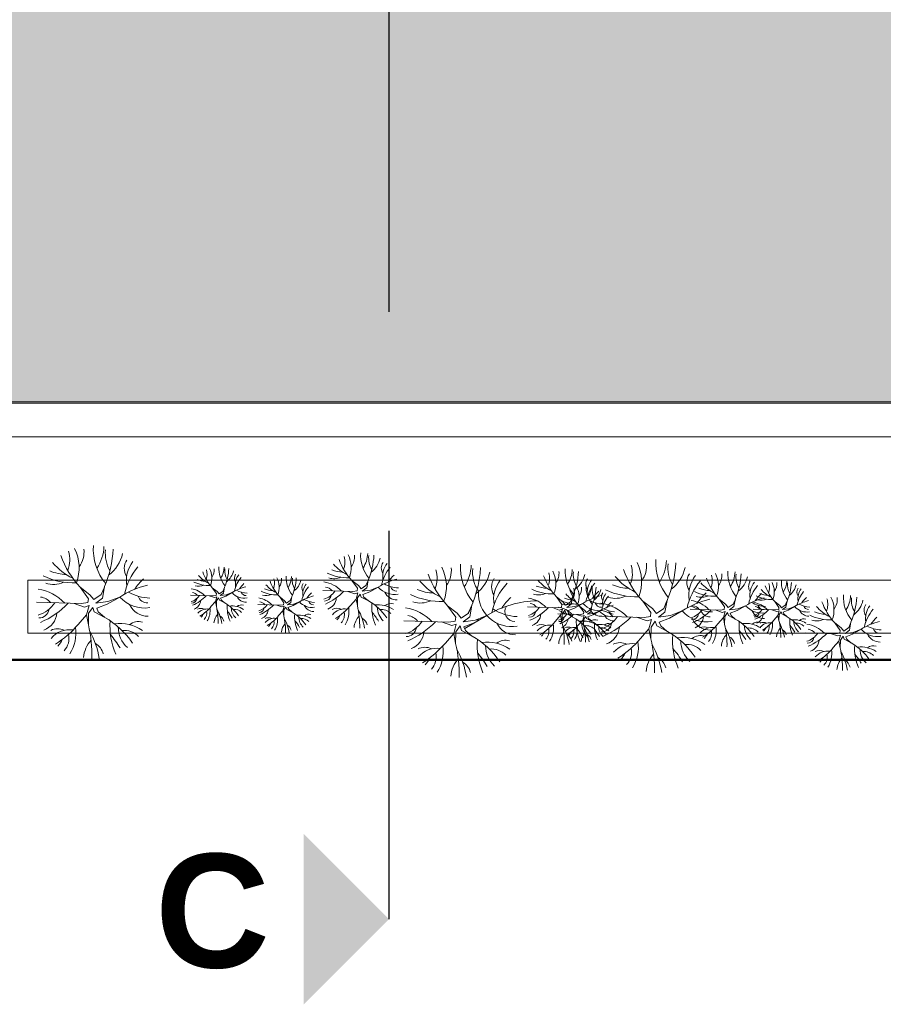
# Model space of a CAD drawing. Extents: x -155768 to 32626, y 53734 to 472609.
# Tile 28 of 33: x 29485 to 30397, y 145146 to 146185. Entities that reach past the tile are written whole.
import ezdxf

# ---------------------------------------------------------------- set-up
doc = ezdxf.new("R2010")
doc.units = 0
doc.header["$MEASUREMENT"] = 0
doc.linetypes.add('AXESx2', pattern=[4, 2.5, -0.5, 0.5, -0.5])
doc.linetypes.add('CACHE2', pattern=[937.5, 625, -312.5])
doc.layers.add('Aucune', color=7, linetype='Continuous', lineweight=5)
doc.styles.add('STYLE_GENERE_6', font='arialbd.ttf')

msp = doc.modelspace()

# ---------------------------------------------------------------- hatches: boundary and pattern name
h = msp.add_hatch(color=9)
h.dxf.hatch_style = 1
h.paths.add_polyline_path([(30517.173, 147012.9), (28865.045, 147012.9), (28865.045, 146215.117), (29476.792, 146215.117), (29476.792, 145781.623), (30533.28, 145781.623), (30533.28, 146185.154), (30533.274, 146991.383)])
h.paths.add_polyline_path([(30656.274, 147012.9), (30606.608, 147012.9), (30538.274, 146988.178), (30538.274, 146857.357), (30656.274, 146857.357)])
h.paths.add_polyline_path([(30576.312, 147012.9), (30523.506, 147012.9), (30534.636, 146998.044)])
h.paths.add_polyline_path([(30656.274, 146852.357), (30538.274, 146852.357), (30538.274, 146724.357), (30656.274, 146724.357)])
h.paths.add_polyline_path([(30656.274, 146719.357), (30538.274, 146719.357), (30538.274, 146591.357), (30656.274, 146591.357)])
h.paths.add_polyline_path([(30656.274, 146586.357), (30538.274, 146586.357), (30538.274, 146458.357), (30656.274, 146458.357)])
h.paths.add_polyline_path([(30656.274, 146453.357), (30538.274, 146453.357), (30538.274, 146325.357), (30656.274, 146325.357)])
h.paths.add_polyline_path([(30656.274, 146320.357), (30538.274, 146320.357), (30538.274, 146192.357), (30656.274, 146192.357)])
h.paths.add_polyline_path([(30656.28, 146179.694), (30538.28, 146179.694), (30538.283, 146052.18), (30656.28, 146052.18)])
h.paths.add_polyline_path([(30656.28, 146046.696), (30538.283, 146046.696), (30538.285, 145919.18), (30656.28, 145919.18)])
h.paths.add_polyline_path([(30656.28, 145913.696), (30538.285, 145913.696), (30538.287, 145786.18), (30656.28, 145786.18)])

# ---------------------------------------------------------------- linework, layer by layer
at = {"linetype": 'AXESx2', "ltscale": 1000}
msp.add_line((29875.045, 148376.597), (29875.045, 145645.549), dxfattribs=at)
at = {"color": 253, "linetype": 'Continuous', "lineweight": 20}
for p, q in [((29476.792, 145781.623), (30661.28, 145781.623)), ((29476.792, 145780.13), (30533.28, 145780.13)), ((29440.979, 145744.752), (30660.369, 145744.752)), ((29493.82, 145593.266), (29493.82, 145537.394)), ((30635.381, 145593.266), (29493.82, 145593.266)), ((29493.82, 145593.266), (30661.168, 145593.266)), ((29842.754, 145587.662), (29835.893, 145592.936)), ((29841.711, 145584.882), (29835.893, 145592.936)), ((29845.534, 145584.187), (29850.679, 145587.815)), ((29850.679, 145587.815), (29852.986, 145593.057)), ((29851.562, 145585.156), (29853.064, 145593.489)), ((29559.389, 145578.016), (29549.098, 145585.927)), ((29557.825, 145573.846), (29549.098, 145585.927)), ((29559.389, 145578.016), (29563.559, 145572.803)), ((29563.559, 145572.803), (29571.277, 145578.246)), ((29571.277, 145578.246), (29574.738, 145586.109)), ((29572.601, 145574.257), (29574.854, 145586.756)), ((29665.6, 145577.549), (29689.27, 145576.767)), ((29693.7, 145581.458), (29688.555, 145585.413)), ((29692.919, 145579.373), (29688.555, 145585.413)), ((29689.27, 145576.767), (29692.658, 145577.288)), ((29692.658, 145577.288), (29692.919, 145579.373)), ((29693.7, 145581.458), (29695.785, 145578.852)), ((29695.785, 145578.852), (29699.645, 145581.573)), ((29700.307, 145579.579), (29696.828, 145577.027)), ((29696.828, 145577.027), (29703.231, 145577.839)), ((29699.645, 145581.573), (29701.375, 145585.504)), ((29700.307, 145579.579), (29701.433, 145585.828)), ((29709.424, 145580.244), (29702.737, 145576.397)), ((29703.231, 145577.839), (29709.424, 145580.244)), ((29805.287, 145582.45), (29836.846, 145581.407)), ((29831.651, 145581.579), (29838.931, 145578.975)), ((29836.846, 145581.407), (29841.364, 145582.102)), ((29838.931, 145578.975), (29842.162, 145579.988)), ((29840.321, 145573.415), (29842.162, 145579.988)), ((29841.364, 145582.102), (29841.711, 145584.882)), ((29844.762, 145578.756), (29841.874, 145574.652)), ((29842.754, 145587.662), (29845.534, 145584.187)), ((29845.847, 145575.555), (29844.762, 145578.756)), ((29851.562, 145585.156), (29846.924, 145581.755)), ((29846.924, 145581.755), (29855.461, 145582.836)), ((29854.803, 145580.915), (29847.545, 145578.215)), ((29847.545, 145578.215), (29848.649, 145575.596)), ((29863.719, 145586.043), (29854.803, 145580.915)), ((29855.461, 145582.836), (29863.719, 145586.043)), ((29503.188, 145570.197), (29550.528, 145568.634)), ((29542.735, 145568.891), (29553.655, 145564.985)), ((29550.528, 145568.634), (29557.304, 145569.676)), ((29557.304, 145569.676), (29557.825, 145573.846)), ((29572.601, 145574.257), (29565.644, 145569.155)), ((29565.644, 145569.155), (29578.45, 145570.777)), ((29577.463, 145567.895), (29566.575, 145563.846)), ((29590.836, 145575.587), (29577.463, 145567.895)), ((29578.45, 145570.777), (29590.836, 145575.587)), ((29685.373, 145576.896), (29690.834, 145574.942)), ((29687.483, 145565.769), (29691.876, 145570.773)), ((29690.834, 145574.942), (29693.257, 145575.703)), ((29691.876, 145570.773), (29693.257, 145575.703)), ((29691.876, 145570.773), (29692.889, 145565.574)), ((29693.041, 145571.701), (29692.889, 145565.574)), ((29695.206, 145574.779), (29693.041, 145571.701)), ((29696.021, 145572.377), (29695.206, 145574.779)), ((29696.021, 145572.377), (29701.641, 145569.421)), ((29702.737, 145576.397), (29697.294, 145574.373)), ((29697.294, 145574.373), (29698.122, 145572.408)), ((29701.35, 145569.574), (29698.122, 145572.408)), ((29736.751, 145567.747), (29760.42, 145566.965)), ((29756.524, 145567.094), (29761.984, 145565.141)), ((29764.851, 145571.656), (29759.706, 145575.611)), ((29764.069, 145569.571), (29759.706, 145575.611)), ((29760.42, 145566.965), (29763.809, 145567.486)), ((29763.809, 145567.486), (29764.069, 145569.571)), ((29764.851, 145571.656), (29766.936, 145569.05)), ((29766.936, 145569.05), (29770.795, 145571.771)), ((29771.457, 145569.777), (29767.978, 145567.226)), ((29767.978, 145567.226), (29774.381, 145568.037)), ((29770.795, 145571.771), (29772.525, 145575.703)), ((29771.457, 145569.777), (29772.584, 145576.026)), ((29780.575, 145570.442), (29773.888, 145566.595)), ((29774.381, 145568.037), (29780.575, 145570.442)), ((29834.464, 145566.743), (29840.321, 145573.415)), ((29840.321, 145573.415), (29841.672, 145566.483)), ((29841.874, 145574.652), (29841.672, 145566.483)), ((29845.847, 145575.555), (29853.341, 145571.613)), ((29852.953, 145571.817), (29848.649, 145575.596)), ((29960.249, 145554.654), (29962.502, 145567.152)), ((30058.659, 145570.509), (30051.799, 145575.782)), ((30057.617, 145567.729), (30051.799, 145575.782)), ((30057.269, 145564.949), (30057.617, 145567.729)), ((30058.659, 145570.509), (30061.439, 145567.034)), ((30061.439, 145567.034), (30066.585, 145570.662)), ((30067.467, 145568.003), (30062.829, 145564.601)), ((30066.585, 145570.662), (30068.892, 145575.904)), ((30067.467, 145568.003), (30068.969, 145576.336)), ((30079.624, 145568.89), (30070.708, 145563.761)), ((30071.366, 145565.683), (30079.624, 145568.89)), ((30153.128, 145563.313), (30142.837, 145571.224)), ((30151.564, 145559.143), (30142.837, 145571.224)), ((30165.017, 145563.543), (30168.477, 145571.406)), ((30166.34, 145559.554), (30168.594, 145572.053)), ((30230.402, 145568.058), (30223.541, 145573.332)), ((30229.359, 145565.278), (30223.541, 145573.332)), ((30230.402, 145568.058), (30233.182, 145564.583)), ((30233.182, 145564.583), (30238.328, 145568.211)), ((30238.328, 145568.211), (30240.634, 145573.454)), ((30239.21, 145565.553), (30240.712, 145573.885)), ((30287.44, 145566.755), (30282.294, 145570.71)), ((30286.658, 145564.67), (30282.294, 145570.71)), ((30293.384, 145566.87), (30295.114, 145570.802)), ((30294.046, 145564.876), (30295.173, 145571.125)), ((29546.953, 145546.638), (29555.74, 145556.645)), ((29553.655, 145564.985), (29558.501, 145566.505)), ((29555.74, 145556.645), (29558.501, 145566.505)), ((29555.74, 145556.645), (29557.766, 145546.248)), ((29558.07, 145558.501), (29557.766, 145546.248)), ((29562.401, 145564.658), (29558.07, 145558.501)), ((29564.029, 145559.855), (29562.401, 145564.658)), ((29564.029, 145559.855), (29575.27, 145553.943)), ((29566.575, 145563.846), (29568.231, 145559.916)), ((29574.687, 145554.249), (29568.231, 145559.916)), ((29758.633, 145555.967), (29763.027, 145560.971)), ((29761.984, 145565.141), (29764.407, 145565.901)), ((29763.027, 145560.971), (29764.407, 145565.901)), ((29763.027, 145560.971), (29764.04, 145555.772)), ((29764.191, 145561.899), (29764.04, 145555.772)), ((29766.357, 145564.977), (29764.191, 145561.899)), ((29767.171, 145562.576), (29766.357, 145564.977)), ((29767.171, 145562.576), (29772.791, 145559.619)), ((29773.888, 145566.595), (29768.444, 145564.571)), ((29768.444, 145564.571), (29769.272, 145562.606)), ((29772.5, 145559.773), (29769.272, 145562.606)), ((29947.037, 145558.412), (29936.746, 145566.323)), ((29945.473, 145554.242), (29936.746, 145566.323)), ((29947.037, 145558.412), (29951.207, 145553.2)), ((29951.207, 145553.2), (29958.925, 145558.642)), ((29958.925, 145558.642), (29962.386, 145566.505)), ((30021.192, 145565.296), (30052.752, 145564.254)), ((30047.557, 145564.425), (30054.837, 145561.821)), ((30052.752, 145564.254), (30057.269, 145564.949)), ((30053.248, 145557.945), (30076.918, 145557.163)), ((30054.837, 145561.821), (30058.067, 145562.835)), ((30056.227, 145556.262), (30058.067, 145562.835)), ((30057.78, 145557.499), (30057.577, 145549.33)), ((30060.667, 145561.603), (30057.78, 145557.499)), ((30061.753, 145558.401), (30060.667, 145561.603)), ((30061.753, 145558.401), (30069.246, 145554.46)), ((30062.829, 145564.601), (30071.366, 145565.683)), ((30070.708, 145563.761), (30063.45, 145561.062)), ((30063.45, 145561.062), (30064.554, 145558.442)), ((30068.858, 145554.664), (30064.554, 145558.442)), ((30073.022, 145557.292), (30078.482, 145555.339)), ((30081.348, 145561.854), (30076.203, 145565.81)), ((30080.567, 145559.769), (30076.203, 145565.81)), ((30076.918, 145557.163), (30080.306, 145557.684)), ((30080.306, 145557.684), (30080.567, 145559.769)), ((30081.348, 145561.854), (30083.433, 145559.248)), ((30083.433, 145559.248), (30087.293, 145561.969)), ((30087.955, 145559.975), (30084.476, 145557.424)), ((30084.476, 145557.424), (30090.879, 145558.235)), ((30090.385, 145556.794), (30084.942, 145554.769)), ((30087.293, 145561.969), (30089.023, 145565.901)), ((30087.955, 145559.975), (30089.081, 145566.224)), ((30097.072, 145560.64), (30090.385, 145556.794)), ((30090.879, 145558.235), (30097.072, 145560.64)), ((30151.043, 145554.973), (30151.564, 145559.143)), ((30153.128, 145563.313), (30157.298, 145558.101)), ((30157.298, 145558.101), (30165.017, 145563.543)), ((30166.34, 145559.554), (30159.383, 145554.452)), ((30184.576, 145560.885), (30171.202, 145553.192)), ((30172.189, 145556.075), (30184.576, 145560.885)), ((30192.935, 145562.846), (30224.495, 145561.803)), ((30219.299, 145561.975), (30226.58, 145559.371)), ((30224.495, 145561.803), (30229.012, 145562.498)), ((30226.58, 145559.371), (30229.81, 145560.385)), ((30227.969, 145553.811), (30229.81, 145560.385)), ((30229.012, 145562.498), (30229.359, 145565.278)), ((30232.41, 145559.153), (30229.522, 145555.049)), ((30233.496, 145555.951), (30232.41, 145559.153)), ((30239.21, 145565.553), (30234.572, 145562.151)), ((30234.572, 145562.151), (30243.109, 145563.233)), ((30242.451, 145561.311), (30235.193, 145558.612)), ((30235.193, 145558.612), (30236.297, 145555.992)), ((30251.367, 145566.439), (30242.451, 145561.311)), ((30243.109, 145563.233), (30251.367, 145566.439)), ((30259.34, 145562.846), (30283.009, 145562.064)), ((30279.113, 145562.193), (30284.573, 145560.24)), ((30283.009, 145562.064), (30286.397, 145562.585)), ((30284.573, 145560.24), (30286.996, 145561)), ((30285.615, 145556.07), (30286.996, 145561)), ((30286.397, 145562.585), (30286.658, 145564.67)), ((30286.78, 145556.998), (30286.629, 145550.871)), ((30288.946, 145560.076), (30286.78, 145556.998)), ((30287.44, 145566.755), (30289.525, 145564.149)), ((30289.76, 145557.675), (30288.946, 145560.076)), ((30289.525, 145564.149), (30293.384, 145566.87)), ((30289.76, 145557.675), (30295.38, 145554.719)), ((30294.046, 145564.876), (30290.567, 145562.325)), ((30290.567, 145562.325), (30296.97, 145563.136)), ((30296.477, 145561.695), (30291.033, 145559.67)), ((30291.033, 145559.67), (30291.861, 145557.705)), ((30295.089, 145554.872), (30291.861, 145557.705)), ((30303.164, 145565.541), (30296.477, 145561.695)), ((30296.97, 145563.136), (30303.164, 145565.541)), ((29890.837, 145550.594), (29938.176, 145549.03)), ((29930.383, 145549.287), (29941.303, 145545.381)), ((29938.176, 145549.03), (29944.952, 145550.072)), ((29941.303, 145545.381), (29946.149, 145546.902)), ((29943.388, 145537.041), (29946.149, 145546.902)), ((29944.952, 145550.072), (29945.473, 145554.242)), ((29960.249, 145554.654), (29953.292, 145549.551)), ((29953.292, 145549.551), (29971.259, 145551.828)), ((29965.111, 145548.291), (29954.223, 145544.242)), ((29978.484, 145555.984), (29954.974, 145542.46)), ((29966.098, 145551.174), (29978.484, 145555.984)), ((30050.369, 145549.59), (30056.227, 145556.262)), ((30056.227, 145556.262), (30057.577, 145549.33)), ((30075.131, 145546.165), (30079.524, 145551.169)), ((30078.482, 145555.339), (30080.905, 145556.099)), ((30079.524, 145551.169), (30080.905, 145556.099)), ((30079.524, 145551.169), (30080.537, 145545.97)), ((30080.689, 145552.097), (30080.537, 145545.97)), ((30082.854, 145555.175), (30080.689, 145552.097)), ((30083.669, 145552.774), (30082.854, 145555.175)), ((30083.669, 145552.774), (30089.289, 145549.818)), ((30084.942, 145554.769), (30085.77, 145552.805)), ((30088.998, 145549.971), (30085.77, 145552.805)), ((30096.928, 145555.494), (30144.267, 145553.931)), ((30136.474, 145554.188), (30147.395, 145550.282)), ((30144.267, 145553.931), (30151.043, 145554.973)), ((30147.395, 145550.282), (30152.24, 145551.802)), ((30149.479, 145541.942), (30152.24, 145551.802)), ((30156.14, 145549.955), (30151.809, 145543.799)), ((30157.769, 145545.152), (30156.14, 145549.955)), ((30159.383, 145554.452), (30172.189, 145556.075)), ((30171.202, 145553.192), (30160.314, 145549.143)), ((30160.314, 145549.143), (30161.971, 145545.214)), ((30222.112, 145547.139), (30227.969, 145553.811)), ((30227.969, 145553.811), (30229.32, 145546.88)), ((30229.522, 145555.049), (30229.32, 145546.88)), ((30233.496, 145555.951), (30240.989, 145552.009)), ((30240.601, 145552.214), (30236.297, 145555.992)), ((30281.222, 145551.066), (30285.615, 145556.07)), ((30285.615, 145556.07), (30286.629, 145550.871)), ((30352.344, 145543.128), (30345.484, 145548.402)), ((30351.302, 145540.348), (30345.484, 145548.402)), ((30360.27, 145543.281), (30362.577, 145548.523)), ((30361.152, 145540.622), (30362.654, 145548.955)), ((29493.82, 145537.394), (30635.381, 145537.394)), ((29493.82, 145537.394), (30633.793, 145537.394)), ((29934.601, 145527.034), (29943.388, 145537.041)), ((29943.388, 145537.041), (29945.414, 145526.644)), ((29945.718, 145538.898), (29945.414, 145526.644)), ((29950.049, 145545.054), (29945.718, 145538.898)), ((29951.677, 145540.251), (29950.049, 145545.054)), ((29951.677, 145540.251), (29962.918, 145534.339)), ((29954.223, 145544.242), (29955.879, 145540.313)), ((29962.335, 145534.645), (29955.879, 145540.313)), ((30140.693, 145531.935), (30149.479, 145541.942)), ((30149.479, 145541.942), (30151.506, 145531.545)), ((30151.809, 145543.799), (30151.506, 145531.545)), ((30157.769, 145545.152), (30169.009, 145539.24)), ((30168.427, 145539.546), (30161.971, 145545.214)), ((30314.877, 145537.915), (30346.437, 145536.873)), ((30341.241, 145537.045), (30348.522, 145534.441)), ((30346.437, 145536.873), (30350.954, 145537.568)), ((30350.954, 145537.568), (30351.302, 145540.348)), ((30352.344, 145543.128), (30355.124, 145539.653)), ((30355.124, 145539.653), (30360.27, 145543.281)), ((30361.152, 145540.622), (30356.514, 145537.22)), ((30356.514, 145537.22), (30365.051, 145538.302)), ((30364.393, 145536.38), (30357.135, 145533.681)), ((30373.309, 145541.509), (30364.393, 145536.38)), ((30365.051, 145538.302), (30373.309, 145541.509)), ((30344.054, 145522.209), (30349.912, 145528.881)), ((30348.522, 145534.441), (30351.752, 145535.454)), ((30349.912, 145528.881), (30351.752, 145535.454)), ((30349.912, 145528.881), (30351.262, 145521.949)), ((30351.465, 145530.118), (30351.262, 145521.949)), ((30354.352, 145534.222), (30351.465, 145530.118)), ((30355.438, 145531.021), (30354.352, 145534.222)), ((30355.438, 145531.021), (30362.931, 145527.079)), ((30357.135, 145533.681), (30358.239, 145531.062)), ((30362.543, 145527.283), (30358.239, 145531.062))]:
    msp.add_line(p, q, dxfattribs=at)
at = {"linetype": 'AXESx2', "lineweight": 30, "ltscale": 1000}
msp.add_line((29875.045, 145645.549), (29875.045, 145235.407), dxfattribs=at)
at = {"linetype": 'CACHE2', "lineweight": 50, "ltscale": 10000}
msp.add_line((32258.083, 145509.386), (28673.15, 145509.386), dxfattribs=at)
at = {"color": 253, "linetype": 'Continuous', "lineweight": 20}
for centre, radius, start, end in [((29620.816, 145626.625), 57.88, 176.611408, 219.455724), ((29620.023, 145651.734), 96.752, 199.56904, 222.85653), ((29508.303, 145615.033), 29.897, 337.868009, 17.453873), ((29503.774, 145606.454), 44.277, 338.923091, 27.14338), ((29527.195, 145623.178), 26.056, 323.119809, 6.315533), ((29528.325, 145631.017), 45.985, 326.791628, 357.465845), ((29468.863, 145632.233), 115.335, 336.777683, 357.021028), ((29611.165, 145621.389), 35.505, 173.39519, 210.401972), ((29556.42, 145629.388), 38.249, 306.563673, 348.107827), ((29805.677, 145606.621), 29.518, 338.923091, 27.14338), ((29821.292, 145617.77), 17.371, 323.119809, 6.315533), ((29883.706, 145620.068), 38.587, 176.611408, 219.455724), ((29822.045, 145622.996), 30.657, 326.791628, 357.465845), ((29782.404, 145623.807), 76.89, 336.777683, 357.021028), ((29877.271, 145616.577), 23.67, 173.39519, 210.401972), ((29569.578, 145653.84), 64.868, 220.293261, 244.184107), ((29611.515, 145605.814), 15.793, 146.070738, 212.39629), ((29630.751, 145592.693), 32.903, 141.882458, 189.800424), ((29849.547, 145638.212), 43.245, 220.293261, 244.184107), ((29883.177, 145636.807), 64.501, 199.56904, 222.85653), ((29808.697, 145612.34), 19.931, 337.868009, 17.453873), ((29840.775, 145621.91), 25.499, 306.563673, 348.107827), ((29877.504, 145606.194), 10.529, 146.070738, 212.39629), ((29890.329, 145597.447), 21.935, 141.882458, 189.800424), ((30008.465, 145607.021), 57.88, 176.611408, 219.455724), ((29915.973, 145611.413), 45.985, 326.791628, 357.465845), ((30102.042, 145600.33), 29.897, 337.868009, 17.453873), ((30097.513, 145591.751), 44.277, 338.923091, 27.14338), ((30120.935, 145608.475), 26.056, 323.119809, 6.315533), ((30214.556, 145611.922), 57.88, 176.611408, 219.455724), ((30122.065, 145616.314), 45.985, 326.791628, 357.465845), ((30062.603, 145617.53), 115.335, 336.777683, 357.021028), ((30204.904, 145606.686), 35.505, 173.39519, 210.401972), ((29536.591, 145651.741), 52.388, 248.266723, 267.927431), ((29660.738, 145564.7), 66.306, 139.974867, 167.925168), ((29698.795, 145619.37), 32.434, 220.293261, 244.184107), ((29724.017, 145618.317), 48.376, 199.56904, 222.85653), ((29668.157, 145599.966), 14.949, 337.868009, 17.453873), ((29665.893, 145595.677), 22.138, 338.923091, 27.14338), ((29677.604, 145604.039), 13.028, 323.119809, 6.315533), ((29724.414, 145605.763), 28.94, 176.611408, 219.455724), ((29678.169, 145607.958), 22.993, 326.791628, 357.465845), ((29648.438, 145608.566), 57.668, 336.777683, 357.021028), ((29719.588, 145603.145), 17.753, 173.39519, 210.401972), ((29692.216, 145607.144), 19.125, 306.563673, 348.107827), ((29719.763, 145595.357), 7.897, 146.070738, 212.39629), ((29729.381, 145588.797), 16.452, 141.882458, 189.800424), ((29831.57, 145646.203), 50.225, 244.344898, 271.883503), ((29827.555, 145636.812), 34.925, 248.266723, 267.927431), ((29910.32, 145578.785), 44.204, 139.974867, 167.925168), ((29907.998, 145568.368), 40.987, 132.047971, 145.862178), ((30007.671, 145632.13), 96.752, 199.56904, 222.85653), ((29895.951, 145595.429), 29.897, 337.868009, 17.453873), ((29891.422, 145586.85), 44.277, 338.923091, 27.14338), ((29914.843, 145603.574), 26.056, 323.119809, 6.315533), ((29856.511, 145612.629), 115.335, 331.775232, 357.021028), ((29998.813, 145601.785), 35.505, 173.39519, 215.000863), ((29944.068, 145609.784), 38.249, 306.563673, 348.107827), ((30024.602, 145595.187), 19.931, 337.868009, 17.453873), ((30021.582, 145589.467), 29.518, 338.923091, 27.14338), ((30037.197, 145600.617), 17.371, 323.119809, 6.315533), ((30099.611, 145602.915), 38.587, 176.611408, 219.455724), ((30037.95, 145605.843), 30.657, 326.791628, 357.465845), ((29998.309, 145606.653), 76.89, 336.777683, 357.021028), ((30093.177, 145599.424), 23.67, 173.39519, 210.401972), ((30056.68, 145604.757), 25.499, 306.563673, 348.107827), ((30213.762, 145637.031), 96.752, 199.56904, 222.85653), ((30150.16, 145614.685), 38.249, 306.563673, 348.107827), ((30205.254, 145591.112), 15.793, 146.070738, 212.39629), ((30224.49, 145577.991), 32.903, 141.882458, 189.800424), ((30196.345, 145592.736), 19.931, 337.868009, 17.453873), ((30193.325, 145587.017), 29.518, 338.923091, 27.14338), ((30208.94, 145598.166), 17.371, 323.119809, 6.315533), ((30271.354, 145600.464), 38.587, 176.611408, 219.455724), ((30209.693, 145603.392), 30.657, 326.791628, 357.465845), ((30170.052, 145604.203), 76.89, 336.777683, 357.021028), ((30264.919, 145596.974), 23.67, 173.39519, 210.401972), ((29542.612, 145665.827), 75.337, 244.344898, 271.883503), ((29520.604, 145614.788), 25.936, 252.334027, 295.090602), ((29644.665, 145490.024), 101.087, 104.035905, 122.174323), ((29657.254, 145549.074), 61.48, 132.047971, 145.862178), ((29685.312, 145625.364), 37.669, 244.344898, 271.883503), ((29674.308, 145599.844), 12.968, 252.334027, 295.090602), ((29682.302, 145618.321), 26.194, 248.266723, 267.927431), ((29744.375, 145574.8), 33.153, 139.974867, 167.925168), ((29742.633, 145566.987), 30.74, 132.047971, 145.862178), ((29769.946, 145609.568), 32.434, 220.293261, 244.184107), ((29795.168, 145608.515), 48.376, 199.56904, 222.85653), ((29739.308, 145590.164), 14.949, 337.868009, 17.453873), ((29737.044, 145585.875), 22.138, 338.923091, 27.14338), ((29748.754, 145594.237), 13.028, 323.119809, 6.315533), ((29795.565, 145595.961), 28.94, 176.611408, 219.455724), ((29749.319, 145598.157), 22.993, 326.791628, 357.465845), ((29719.588, 145598.765), 57.668, 336.777683, 357.021028), ((29790.739, 145593.343), 17.753, 173.39519, 210.401972), ((29763.367, 145597.342), 19.125, 306.563673, 348.107827), ((29790.914, 145585.555), 7.897, 146.070738, 212.39629), ((29800.532, 145578.995), 16.452, 141.882458, 189.800424), ((29801.237, 145559.002), 32.945, 43.784597, 81.092477), ((29816.897, 145612.177), 17.29, 252.334027, 295.090602), ((29899.604, 145529.001), 67.391, 104.035905, 122.174323), ((29885.661, 145616.938), 31.597, 240.196766, 268.765285), ((29957.226, 145634.237), 64.868, 220.293261, 244.184107), ((29999.163, 145586.211), 15.793, 146.070738, 212.39629), ((30048.387, 145545.096), 66.306, 137.170786, 167.925168), ((30018.399, 145573.09), 32.903, 141.882458, 189.800424), ((30065.452, 145621.058), 43.245, 220.293261, 244.184107), ((30099.082, 145619.654), 64.501, 199.56904, 222.85653), ((30093.41, 145589.041), 10.529, 146.070738, 212.39629), ((30126.226, 145561.632), 44.204, 139.974867, 167.925168), ((30112.062, 145586.159), 28.94, 176.611408, 219.455724), ((30106.234, 145580.294), 21.935, 141.882458, 189.800424), ((30130.33, 145637.039), 52.388, 248.266723, 267.927431), ((30163.318, 145639.138), 64.868, 220.293261, 244.184107), ((30254.478, 145549.997), 66.306, 139.974867, 167.925168), ((30237.195, 145618.608), 43.245, 220.293261, 244.184107), ((30270.825, 145617.203), 64.501, 199.56904, 222.85653), ((30228.423, 145602.306), 25.499, 306.563673, 348.107827), ((30265.152, 145586.591), 10.529, 146.070738, 212.39629), ((30277.977, 145577.843), 21.935, 141.882458, 189.800424), ((30261.897, 145585.264), 14.949, 337.868009, 17.453873), ((30259.632, 145580.974), 22.138, 338.923091, 27.14338), ((30271.343, 145589.336), 13.028, 323.119809, 6.315533), ((30318.154, 145591.06), 28.94, 176.611408, 219.455724), ((30271.908, 145593.256), 22.993, 326.791628, 357.465845), ((30242.177, 145593.864), 57.668, 336.777683, 357.021028), ((30313.328, 145588.442), 17.753, 173.39519, 210.401972), ((30285.956, 145592.441), 19.125, 306.563673, 348.107827), ((29497.114, 145535.025), 49.417, 43.784597, 81.092477), ((29623.749, 145621.93), 47.395, 240.196766, 268.765285), ((29662.563, 145559.963), 24.709, 43.784597, 81.092477), ((29666.8, 145572.634), 7.648, 37.686163, 83.32079), ((29736.338, 145537.462), 50.543, 104.035905, 122.174323), ((29722.529, 145592.04), 17.632, 221.99057, 279.062438), ((29725.881, 145603.415), 23.698, 240.196766, 268.765285), ((29724.136, 145582.37), 5.259, 198.598975, 270.670918), ((29756.463, 145615.562), 37.669, 244.344898, 271.883503), ((29745.458, 145590.042), 12.968, 252.334027, 295.090602), ((29753.452, 145608.519), 26.194, 248.266723, 267.927431), ((29815.526, 145564.998), 33.153, 139.974867, 167.925168), ((29813.784, 145557.185), 30.74, 132.047971, 145.862178), ((29800.49, 145593.593), 21.071, 286.114364, 326.704981), ((29807.031, 145578.387), 7.069, 268.697145, 352.429309), ((29784.878, 145622.316), 58.846, 293.061414, 316.375102), ((29806.886, 145575.897), 10.197, 37.686163, 83.32079), ((29881.192, 145601.771), 23.509, 221.99057, 279.062438), ((29883.32, 145586.339), 13.779, 204.10058, 272.17431), ((29883.335, 145588.878), 7.012, 198.598975, 270.670918), ((29930.261, 145646.224), 75.337, 244.344898, 271.883503), ((29924.239, 145632.138), 52.388, 248.266723, 267.927431), ((30004.694, 145579.575), 35.264, 177.383072, 279.062438), ((30047.475, 145629.05), 50.225, 244.344898, 271.883503), ((30032.802, 145595.023), 17.29, 252.334027, 295.090602), ((30043.461, 145619.659), 34.925, 248.266723, 267.927431), ((30086.443, 145599.767), 32.434, 220.293261, 244.184107), ((30111.666, 145598.713), 48.376, 199.56904, 222.85653), ((30055.806, 145580.363), 14.949, 337.868009, 17.453873), ((30053.541, 145576.073), 22.138, 338.923091, 27.14338), ((30065.252, 145584.435), 13.028, 323.119809, 6.315533), ((30065.817, 145588.355), 22.993, 326.791628, 357.465845), ((30036.086, 145588.963), 57.668, 336.777683, 357.021028), ((30107.237, 145583.541), 17.753, 173.39519, 210.401972), ((30123.903, 145551.214), 40.987, 132.047971, 145.862178), ((30079.864, 145587.54), 19.125, 306.563673, 348.107827), ((30107.411, 145575.754), 7.897, 146.070738, 212.39629), ((30117.029, 145569.193), 16.452, 141.882458, 189.800424), ((30136.352, 145651.125), 75.337, 244.344898, 271.883503), ((30219.218, 145626.599), 50.225, 244.344898, 271.883503), ((30250.994, 145534.371), 61.48, 132.047971, 145.862178), ((30215.203, 145617.209), 34.925, 248.266723, 267.927431), ((30297.968, 145559.181), 44.204, 139.974867, 167.925168), ((30295.646, 145548.764), 40.987, 132.047971, 145.862178), ((30276.041, 145603.618), 26.194, 248.266723, 267.927431), ((30292.535, 145604.667), 32.434, 220.293261, 244.184107), ((30317.757, 145603.614), 48.376, 199.56904, 222.85653), ((30313.503, 145580.654), 7.897, 146.070738, 212.39629), ((30338.115, 145560.097), 33.153, 139.974867, 167.925168), ((30323.121, 145574.094), 16.452, 141.882458, 189.800424), ((30393.296, 145575.534), 38.587, 176.611408, 219.455724), ((29495.993, 145586.913), 31.606, 286.114364, 326.704981), ((29472.574, 145629.997), 88.269, 293.061414, 316.375102), ((29505.587, 145560.368), 15.295, 37.686163, 83.32079), ((29617.046, 145599.179), 35.264, 221.99057, 279.062438), ((29620.238, 145576.031), 20.669, 204.10058, 272.17431), ((29620.26, 145579.84), 10.518, 198.598975, 270.670918), ((29662.003, 145585.906), 15.803, 286.114364, 326.704981), ((29666.909, 145574.502), 5.302, 268.697145, 352.429309), ((29650.293, 145607.449), 44.134, 293.061414, 316.375102), ((29665.713, 145572.706), 10.587, 290.844507, 354.869852), ((29680.698, 145532.389), 42.544, 33.521104, 60.511283), ((29741.037, 145564.673), 36.746, 175.26338, 203.451251), ((29719.288, 145559.885), 7.386, 73.392398, 129.128815), ((29724.125, 145580.466), 10.334, 204.10058, 272.17431), ((29733.714, 145550.161), 24.709, 43.784597, 81.092477), ((29733.153, 145576.104), 15.803, 286.114364, 326.704981), ((29721.444, 145597.647), 44.134, 293.061414, 316.375102), ((29737.95, 145562.832), 7.648, 37.686163, 83.32079), ((29807.489, 145527.66), 50.543, 104.035905, 122.174323), ((29793.68, 145582.238), 17.632, 221.99057, 279.062438), ((29797.031, 145593.613), 23.698, 240.196766, 268.765285), ((29795.287, 145572.568), 5.259, 198.598975, 270.670918), ((29805.437, 145575.993), 14.115, 290.844507, 354.869852), ((29825.418, 145522.236), 56.726, 33.521104, 60.511283), ((29905.87, 145565.282), 48.994, 175.26338, 203.451251), ((29863.668, 145538.703), 28.698, 55.961949, 97.262515), ((29876.871, 145558.898), 9.848, 73.392398, 129.128815), ((29908.252, 145595.184), 25.936, 252.334027, 295.090602), ((30032.313, 145470.421), 101.087, 90.465286, 122.174323), ((30044.903, 145529.471), 61.48, 132.047971, 145.862178), ((30017.143, 145541.848), 32.945, 43.784597, 81.092477), ((30022.791, 145558.743), 10.197, 37.686163, 83.32079), ((30072.96, 145605.76), 37.669, 244.344898, 271.883503), ((30061.956, 145580.24), 12.968, 252.334027, 295.090602), ((30069.95, 145598.717), 26.194, 248.266723, 267.927431), ((30115.51, 145511.848), 67.391, 104.035905, 122.174323), ((30097.097, 145584.617), 23.509, 221.99057, 279.062438), ((30101.566, 145599.785), 31.597, 240.196766, 268.765285), ((30099.24, 145571.725), 7.012, 198.598975, 270.670918), ((30123.986, 145517.859), 50.543, 104.035905, 122.174323), ((30090.853, 145520.322), 49.417, 43.784597, 81.092477), ((30132.023, 145555.196), 33.153, 139.974867, 167.925168), ((30130.281, 145547.383), 30.74, 132.047971, 145.862178), ((30114.343, 145600.085), 25.936, 252.334027, 295.090602), ((30238.404, 145475.322), 101.087, 104.035905, 122.174323), ((30188.885, 145539.398), 32.945, 43.784597, 81.092477), ((30204.545, 145592.573), 17.29, 252.334027, 295.090602), ((30287.253, 145509.397), 67.391, 104.035905, 122.174323), ((30273.309, 145597.334), 31.597, 240.196766, 268.765285), ((30256.302, 145545.26), 24.709, 43.784597, 81.092477), ((30279.052, 145610.661), 37.669, 244.344898, 271.883503), ((30268.047, 145585.141), 12.968, 252.334027, 295.090602), ((30270.983, 145569.274), 7.012, 198.598975, 270.670918), ((30330.078, 145522.759), 50.543, 104.035905, 122.174323), ((30319.62, 145588.712), 23.698, 240.196766, 268.765285), ((30336.373, 145552.284), 30.74, 132.047971, 145.862178), ((30392.767, 145592.273), 64.501, 199.56904, 222.85653), ((30318.287, 145567.806), 19.931, 337.868009, 17.453873), ((30315.267, 145562.087), 29.518, 338.923091, 27.14338), ((30330.882, 145573.236), 17.371, 323.119809, 6.315533), ((30331.635, 145578.462), 30.657, 326.791628, 357.465845), ((30291.994, 145579.273), 76.89, 336.777683, 357.021028), ((30386.861, 145572.043), 23.67, 173.39519, 210.401972), ((30350.365, 145577.376), 25.499, 306.563673, 348.107827), ((30387.095, 145561.66), 10.529, 146.070738, 212.39629), ((29505.805, 145564.103), 10.603, 268.697145, 352.429309), ((29503.414, 145560.513), 21.173, 290.844507, 354.869852), ((29676.615, 145555.989), 7.537, 62.321671, 118.115907), ((29683.039, 145550.159), 12.842, 81.728528, 139.999247), ((29650.066, 145596.639), 48.508, 301.602973, 320.476228), ((29661.817, 145567.3), 19.84, 318.84319, 331.84536), ((29673.201, 145558.414), 9.471, 316.652268, 12.804303), ((29666.231, 145561.028), 20.058, 327.638179, 8.842102), ((29706.339, 145546.821), 16.076, 138.439483, 174.734601), ((29623.857, 145549.276), 70.93, 358.673421, 13.28387), ((29653.238, 145540.381), 45.983, 9.26545, 28.78759), ((29667.053, 145528.319), 49.354, 30.462511, 40.576833), ((29709.386, 145544.739), 21.523, 55.961949, 97.262515), ((29723.216, 145564.394), 14.549, 179.791236, 227.909818), ((29711.799, 145552.234), 10.384, 43.622837, 96.111567), ((29738.059, 145564.7), 5.302, 268.697145, 352.429309), ((29736.864, 145562.904), 10.587, 290.844507, 354.869852), ((29751.849, 145522.587), 42.544, 33.521104, 60.511283), ((29812.188, 145554.871), 36.746, 175.26338, 203.451251), ((29790.439, 145550.083), 7.386, 73.392398, 129.128815), ((29795.276, 145570.664), 10.334, 204.10058, 272.17431), ((29819.973, 145553.703), 10.05, 62.321671, 118.115907), ((29828.538, 145545.93), 17.122, 81.728528, 139.999247), ((29784.574, 145607.904), 64.677, 301.602973, 320.476228), ((29815.422, 145556.936), 12.628, 316.652268, 12.804303), ((29806.129, 145560.422), 26.744, 327.638179, 8.842102), ((29749.629, 145544.752), 94.574, 358.673421, 13.28387), ((29788.804, 145532.893), 61.311, 9.26545, 28.78759), ((29807.224, 145516.81), 65.805, 30.462511, 40.576833), ((29882.108, 145564.91), 19.399, 179.791236, 227.909818), ((29866.886, 145548.697), 13.846, 43.622837, 96.111567), ((29884.762, 145515.421), 49.417, 43.784597, 81.092477), ((30011.398, 145602.326), 47.395, 235.580886, 268.765285), ((30007.908, 145560.236), 10.518, 147.616251, 270.670918), ((30016.395, 145576.44), 21.071, 286.114364, 326.704981), ((30022.937, 145561.234), 7.069, 268.697145, 352.429309), ((30000.783, 145605.163), 58.846, 293.061414, 316.375102), ((30021.343, 145558.84), 14.115, 290.844507, 354.869852), ((30050.211, 145540.359), 24.709, 43.784597, 81.092477), ((30049.651, 145566.303), 15.803, 286.114364, 326.704981), ((30037.941, 145587.845), 44.134, 293.061414, 316.375102), ((30054.448, 145553.03), 7.648, 37.686163, 83.32079), ((30099.225, 145569.185), 13.779, 204.10058, 272.17431), ((30110.177, 145572.436), 17.632, 221.99057, 279.062438), ((30099.326, 145545.665), 15.295, 37.686163, 83.32079), ((30113.529, 145583.811), 23.698, 240.196766, 268.765285), ((30111.773, 145560.862), 10.334, 204.10058, 272.17431), ((30111.784, 145562.766), 5.259, 198.598975, 270.670918), ((30210.786, 145584.476), 35.264, 221.99057, 279.062438), ((30217.489, 145607.227), 47.395, 240.196766, 268.765285), ((30188.138, 145573.989), 21.071, 286.114364, 326.704981), ((30194.68, 145558.783), 7.069, 268.697145, 352.429309), ((30172.526, 145602.713), 58.846, 293.061414, 316.375102), ((30194.534, 145556.293), 10.197, 37.686163, 83.32079), ((30213.999, 145565.137), 10.518, 198.598975, 270.670918), ((30268.84, 145582.167), 23.509, 221.99057, 279.062438), ((30270.968, 145566.735), 13.779, 204.10058, 272.17431), ((30255.742, 145571.204), 15.803, 286.114364, 326.704981), ((30260.648, 145559.799), 5.302, 268.697145, 352.429309), ((30244.033, 145592.746), 44.134, 293.061414, 316.375102), ((30260.539, 145557.931), 7.648, 37.686163, 83.32079), ((30259.452, 145558.003), 10.587, 290.844507, 354.869852), ((30316.269, 145577.337), 17.632, 221.99057, 279.062438), ((30317.865, 145565.763), 10.334, 204.10058, 272.17431), ((30317.875, 145567.667), 5.259, 198.598975, 270.670918), ((30337.145, 145592.278), 34.925, 248.266723, 267.927431), ((30359.137, 145593.678), 43.245, 220.293261, 244.184107), ((30419.91, 145534.251), 44.204, 139.974867, 167.925168), ((30399.919, 145552.913), 21.935, 141.882458, 189.800424), ((29472.119, 145608.379), 97.016, 301.602973, 320.476228), ((29419.701, 145513.652), 141.861, 358.673421, 13.28387), ((29533.384, 145479.877), 85.089, 33.521104, 60.511283), ((29654.062, 145544.446), 73.491, 175.26338, 203.451251), ((29590.759, 145504.578), 43.046, 55.961949, 97.262515), ((29610.564, 145534.869), 14.772, 73.392398, 129.128815), ((29692.746, 145548.523), 8.125, 12.264604, 61.646842), ((29747.766, 145546.187), 7.537, 62.321671, 118.115907), ((29754.189, 145540.357), 12.842, 81.728528, 139.999247), ((29721.216, 145586.837), 48.508, 301.602973, 320.476228), ((29732.968, 145557.498), 19.84, 318.84319, 331.84536), ((29744.352, 145548.612), 9.471, 316.652268, 12.804303), ((29737.382, 145551.226), 20.058, 327.638179, 8.842102), ((29777.49, 145537.019), 16.076, 138.439483, 174.734601), ((29695.007, 145539.474), 70.93, 358.673421, 13.28387), ((29724.389, 145530.579), 45.983, 9.26545, 28.78759), ((29738.203, 145518.517), 49.354, 30.462511, 40.576833), ((29780.536, 145534.937), 21.523, 55.961949, 97.262515), ((29794.367, 145554.592), 14.549, 179.791236, 227.909818), ((29782.95, 145542.432), 10.384, 43.622837, 96.111567), ((29800.243, 145568.784), 26.453, 318.84319, 331.84536), ((29859.606, 145541.479), 21.435, 138.439483, 174.734601), ((29841.481, 145543.749), 10.833, 12.264604, 61.646842), ((29883.641, 145567.309), 31.606, 286.114364, 326.704981), ((29860.222, 145610.394), 88.269, 293.061414, 316.375102), ((29893.235, 145540.764), 15.295, 37.686163, 83.32079), ((30007.886, 145556.427), 20.669, 204.10058, 272.17431), ((30035.879, 145536.55), 10.05, 62.321671, 118.115907), ((30000.479, 145590.75), 64.677, 301.602973, 320.476228), ((30022.034, 145543.269), 26.744, 327.638179, 8.842102), ((30054.557, 145554.898), 5.302, 268.697145, 352.429309), ((30053.361, 145553.103), 10.587, 290.844507, 354.869852), ((29965.534, 145527.599), 94.574, 358.673421, 13.28387), ((30037.714, 145577.036), 48.508, 301.602973, 320.476228), ((30041.323, 145505.083), 56.726, 33.521104, 60.511283), ((30121.775, 145548.129), 48.994, 175.26338, 203.451251), ((30079.573, 145521.55), 28.698, 55.961949, 97.262515), ((30098.014, 145547.757), 19.399, 179.791236, 227.909818), ((30092.776, 145541.744), 9.848, 73.392398, 129.128815), ((30068.346, 145512.785), 42.544, 33.521104, 60.511283), ((30128.685, 145545.069), 36.746, 175.26338, 203.451251), ((30097.034, 145525.135), 21.523, 55.961949, 97.262515), ((30089.733, 145572.21), 31.606, 286.114364, 326.704981), ((30099.545, 145549.4), 10.603, 268.697145, 352.429309), ((30066.314, 145615.295), 88.269, 293.061414, 316.375102), ((30106.936, 145540.281), 7.386, 73.392398, 129.128815), ((30213.978, 145561.328), 20.669, 204.10058, 272.17431), ((30193.085, 145556.389), 14.115, 290.844507, 354.869852), ((30172.222, 145588.3), 64.677, 301.602973, 320.476228), ((30137.277, 145525.149), 94.574, 358.673421, 13.28387), ((30213.066, 145502.632), 56.726, 33.521104, 60.511283), ((30293.518, 145545.679), 48.994, 175.26338, 203.451251), ((30251.316, 145519.1), 28.698, 55.961949, 97.262515), ((30264.519, 145539.294), 9.848, 73.392398, 129.128815), ((30270.355, 145541.286), 7.537, 62.321671, 118.115907), ((30276.778, 145535.456), 12.842, 81.728528, 139.999247), ((30243.805, 145581.936), 48.508, 301.602973, 320.476228), ((30259.971, 145546.325), 20.058, 327.638179, 8.842102), ((30217.596, 145534.573), 70.93, 358.673421, 13.28387), ((30246.978, 145525.678), 45.983, 9.26545, 28.78759), ((30274.438, 145517.686), 42.544, 33.521104, 60.511283), ((30334.777, 145549.97), 36.746, 175.26338, 203.451251), ((30303.125, 145530.036), 21.523, 55.961949, 97.262515), ((30316.956, 145549.692), 14.549, 179.791236, 227.909818), ((30305.539, 145537.532), 10.384, 43.622837, 96.111567), ((30313.027, 145545.182), 7.386, 73.392398, 129.128815), ((30310.827, 145514.467), 32.945, 43.784597, 81.092477), ((30341.16, 145601.669), 50.225, 244.344898, 271.883503), ((30326.487, 145567.642), 17.29, 252.334027, 295.090602), ((30409.195, 145484.467), 67.391, 104.035905, 122.174323), ((30417.588, 145523.833), 40.987, 132.047971, 145.862178), ((29525.218, 145527.078), 15.075, 62.321671, 118.115907), ((29538.065, 145515.418), 25.683, 81.728528, 139.999247), ((29518.391, 145531.927), 18.941, 316.652268, 12.804303), ((29504.451, 145537.156), 40.116, 327.638179, 8.842102), ((29478.464, 145495.862), 91.967, 9.26545, 28.78759), ((29506.093, 145471.737), 98.708, 30.462511, 40.576833), ((29618.42, 145543.889), 29.099, 179.791236, 227.909818), ((29595.587, 145519.569), 20.768, 43.622837, 96.111567), ((29763.896, 145538.721), 8.125, 12.264604, 61.646842), ((29893.453, 145544.5), 10.603, 268.697145, 352.429309), ((29891.062, 145540.909), 21.173, 290.844507, 354.869852), ((30044.443, 145528.777), 17.122, 81.728528, 139.999247), ((30016.149, 145551.631), 26.453, 318.84319, 331.84536), ((30031.327, 145539.783), 12.628, 316.652268, 12.804303), ((30075.511, 145524.326), 21.435, 138.439483, 174.734601), ((30004.709, 145515.74), 61.311, 9.26545, 28.78759), ((30064.263, 145536.385), 7.537, 62.321671, 118.115907), ((30070.687, 145530.555), 12.842, 81.728528, 139.999247), ((30057.386, 145526.595), 10.833, 12.264604, 61.646842), ((30049.466, 145547.696), 19.84, 318.84319, 331.84536), ((30060.85, 145538.81), 9.471, 316.652268, 12.804303), ((30053.88, 145541.424), 20.058, 327.638179, 8.842102), ((30023.129, 145499.656), 65.805, 30.462511, 40.576833), ((30093.987, 145527.217), 16.076, 138.439483, 174.734601), ((30011.505, 145529.672), 70.93, 358.673421, 13.28387), ((30040.886, 145520.777), 45.983, 9.26545, 28.78759), ((30082.791, 145531.544), 13.846, 43.622837, 96.111567), ((30080.394, 145528.919), 8.125, 12.264604, 61.646842), ((30054.701, 145508.715), 49.354, 30.462511, 40.576833), ((30110.864, 145544.791), 14.549, 179.791236, 227.909818), ((30099.447, 145532.631), 10.384, 43.622837, 96.111567), ((30097.153, 145545.81), 21.173, 290.844507, 354.869852), ((30127.124, 145465.174), 85.089, 33.521104, 60.511283), ((30247.802, 145529.744), 73.491, 175.26338, 203.451251), ((30207.622, 145534.1), 10.05, 62.321671, 118.115907), ((30216.186, 145526.326), 17.122, 81.728528, 139.999247), ((30187.891, 145549.18), 26.453, 318.84319, 331.84536), ((30203.07, 145537.333), 12.628, 316.652268, 12.804303), ((30193.777, 145540.818), 26.744, 327.638179, 8.842102), ((30247.254, 145521.875), 21.435, 138.439483, 174.734601), ((30176.452, 145513.289), 61.311, 9.26545, 28.78759), ((30194.872, 145497.206), 65.805, 30.462511, 40.576833), ((30269.756, 145545.307), 19.399, 179.791236, 227.909818), ((30254.534, 145529.093), 13.846, 43.622837, 96.111567), ((30255.557, 145552.597), 19.84, 318.84319, 331.84536), ((30266.941, 145543.711), 9.471, 316.652268, 12.804303), ((30300.079, 145532.118), 16.076, 138.439483, 174.734601), ((30286.485, 145533.82), 8.125, 12.264604, 61.646842), ((30260.792, 145513.616), 49.354, 30.462511, 40.576833), ((30310.08, 145549.059), 21.071, 286.114364, 326.704981), ((30294.468, 145577.782), 58.846, 293.061414, 316.375102), ((30316.476, 145531.362), 10.197, 37.686163, 83.32079), ((30390.782, 145557.237), 23.509, 221.99057, 279.062438), ((30395.251, 145572.404), 31.597, 240.196766, 268.765285), ((30392.91, 145541.805), 13.779, 204.10058, 272.17431), ((30392.925, 145544.344), 7.012, 198.598975, 270.670918), ((29495.623, 145549.699), 39.68, 318.84319, 331.84536), ((29584.666, 145508.741), 32.152, 138.439483, 174.734601), ((29557.48, 145512.146), 16.25, 12.264604, 61.646842), ((29859.767, 145588.775), 97.016, 301.602973, 320.476228), ((29807.349, 145494.048), 141.861, 358.673421, 13.28387), ((29921.033, 145460.273), 85.089, 33.521104, 60.511283), ((30041.711, 145524.843), 73.491, 175.26338, 203.451251), ((29978.407, 145484.974), 43.046, 55.961949, 97.262515), ((29998.212, 145515.266), 14.772, 73.392398, 129.128815), ((30118.958, 145512.375), 15.075, 62.321671, 118.115907), ((30131.805, 145500.715), 25.683, 81.728528, 139.999247), ((30065.858, 145593.676), 97.016, 301.602973, 320.476228), ((30098.19, 145522.453), 40.116, 327.638179, 8.842102), ((30013.44, 145498.949), 141.861, 358.673421, 13.28387), ((30072.204, 145481.159), 91.967, 9.26545, 28.78759), ((30184.499, 145489.875), 43.046, 55.961949, 97.262515), ((30212.16, 145529.186), 29.099, 179.791236, 227.909818), ((30189.326, 145504.866), 20.768, 43.622837, 96.111567), ((30204.303, 145520.166), 14.772, 73.392398, 129.128815), ((30229.129, 145524.145), 10.833, 12.264604, 61.646842), ((30316.622, 145533.853), 7.069, 268.697145, 352.429309), ((30315.028, 145531.459), 14.115, 290.844507, 354.869852), ((30335.008, 145477.702), 56.726, 33.521104, 60.511283), ((29912.866, 145507.474), 15.075, 62.321671, 118.115907), ((29925.713, 145495.814), 25.683, 81.728528, 139.999247), ((29906.039, 145512.324), 18.941, 316.652268, 12.804303), ((29892.099, 145517.552), 40.116, 327.638179, 8.842102), ((29866.112, 145476.258), 91.967, 9.26545, 28.78759), ((29893.741, 145452.133), 98.708, 30.462511, 40.576833), ((30006.068, 145524.285), 29.099, 179.791236, 227.909818), ((29983.235, 145499.965), 20.768, 43.622837, 96.111567), ((30089.362, 145534.996), 39.68, 318.84319, 331.84536), ((30112.13, 145517.225), 18.941, 316.652268, 12.804303), ((30178.406, 145494.038), 32.152, 138.439483, 174.734601), ((30099.833, 145457.034), 98.708, 30.462511, 40.576833), ((30329.564, 145509.169), 10.05, 62.321671, 118.115907), ((30338.128, 145501.396), 17.122, 81.728528, 139.999247), ((30294.164, 145563.37), 64.677, 301.602973, 320.476228), ((30325.012, 145512.402), 12.628, 316.652268, 12.804303), ((30315.719, 145515.888), 26.744, 327.638179, 8.842102), ((30259.219, 145500.218), 94.574, 358.673421, 13.28387), ((30298.394, 145488.359), 61.311, 9.26545, 28.78759), ((30415.46, 145520.748), 48.994, 175.26338, 203.451251), ((30316.814, 145472.275), 65.805, 30.462511, 40.576833), ((30373.258, 145494.169), 28.698, 55.961949, 97.262515), ((30391.698, 145520.376), 19.399, 179.791236, 227.909818), ((30376.476, 145504.163), 13.846, 43.622837, 96.111567), ((30386.461, 145514.363), 9.848, 73.392398, 129.128815), ((29883.271, 145530.095), 39.68, 318.84319, 331.84536), ((29972.314, 145489.137), 32.152, 138.439483, 174.734601), ((29945.128, 145492.542), 16.25, 12.264604, 61.646842), ((30151.219, 145497.443), 16.25, 12.264604, 61.646842), ((30309.833, 145524.25), 26.453, 318.84319, 331.84536), ((30369.196, 145496.945), 21.435, 138.439483, 174.734601), ((30351.071, 145499.214), 10.833, 12.264604, 61.646842)]:
    msp.add_arc(centre, radius, start, end, dxfattribs=at)
at = {"layer": 'Aucune', "color": 7, "linetype": 'Continuous', "lineweight": 15}
msp.add_solid([(29785.189, 145325.263), (29785.189, 145145.551), (29875.045, 145235.407)], dxfattribs=at)

# ---------------------------------------------------------------- texts
at = {"layer": 'Aucune', "color": 7, "linetype": 'Continuous', "lineweight": 50, "insert": (29628.216, 145304.356), "char_height": 120, "attachment_point": 1, "line_spacing_factor": 0.975772, "style": 'STYLE_GENERE_6'}
msp.add_mtext('C', dxfattribs=at)

doc.saveas('drawing.dxf')
